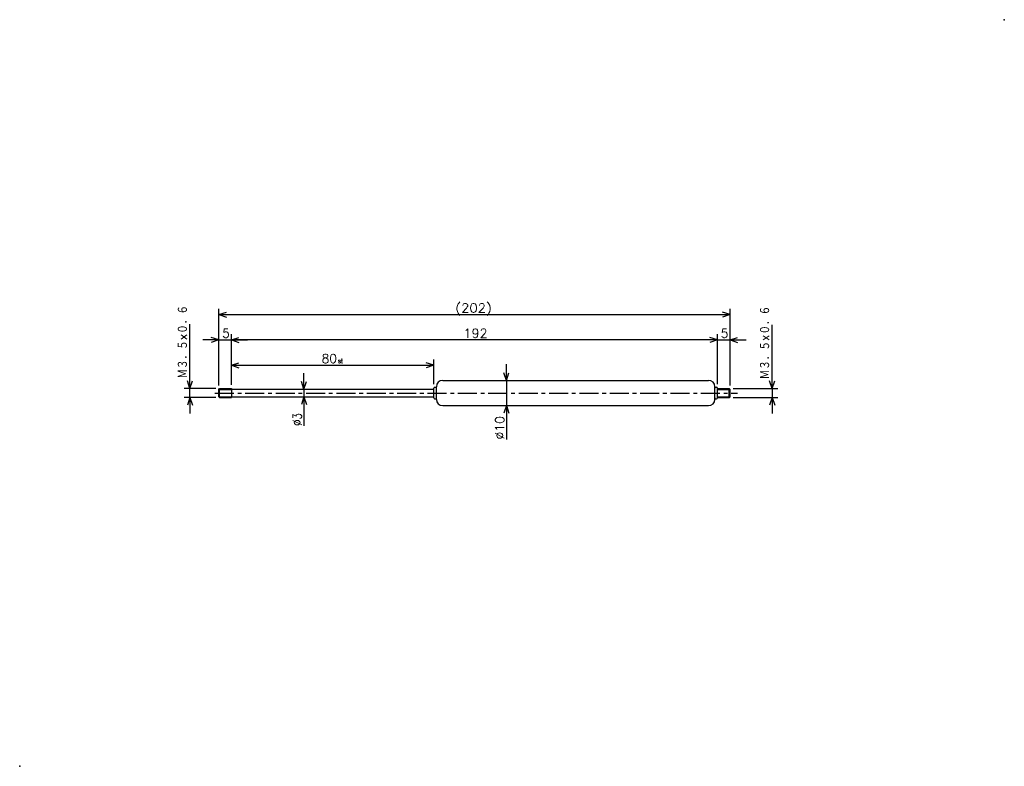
# Model space of a CAD drawing. Extents: x -287 to 102, y -22 to 273.
import ezdxf

# ---------------------------------------------------------------- set-up
doc = ezdxf.new("R2010")
doc.units = 0
doc.linetypes.add('CENTER', pattern=[12, 7.5, -1.5, 1.5, -1.5])
doc.layers.get('0').update_dxf_attribs({"linetype": 'CONTINUOUS'})
doc.styles.get("Standard").update_dxf_attribs({"font": 'txt', "bigfont": 'BIGFONT'})

msp = doc.modelspace()

# ---------------------------------------------------------------- linework, layer by layer
at = {"color": 7, "linetype": 'CONTINUOUS'}
for p, q in [((-208.64, 128.92), (-208.64, 159.23)), ((-208.64, 156.95), (-205.64, 157.95)), ((-208.64, 156.95), (-6.64, 156.95)), ((-208.64, 156.95), (-205.64, 155.95)), ((-6.64, 156.95), (-9.64, 157.95)), ((-6.64, 156.95), (-9.64, 155.95)), ((-6.64, 128.92), (-6.64, 159.23)), ((-220, 127.72), (-220, 153.16)), ((10, 127.72), (10, 152.87)), ((-208.64, 146.95), (-211.64, 147.95)), ((-208.64, 128.92), (-208.64, 149.23)), ((-203.64, 129.22), (-203.64, 149.23)), ((-203.64, 129.22), (-203.64, 149.23)), ((-203.64, 146.95), (-200.64, 147.95)), ((-203.64, 146.95), (-200.64, 147.95)), ((-11.64, 146.95), (-14.64, 147.95)), ((-11.64, 146.95), (-14.64, 147.95)), ((-11.64, 129.42), (-11.64, 149.23)), ((-11.64, 129.42), (-11.64, 149.23)), ((-6.64, 128.92), (-6.64, 149.23)), ((-6.64, 146.95), (-3.64, 147.95)), ((-208.64, 146.95), (-214.99, 146.95)), ((-208.64, 146.95), (-211.64, 145.95)), ((-208.64, 146.95), (-203.64, 146.95)), ((-203.64, 146.95), (-200.64, 145.95)), ((-203.64, 146.95), (-197.29, 146.95)), ((-11.64, 146.95), (-203.64, 146.95)), ((-203.64, 146.95), (-200.64, 145.95)), ((-11.64, 146.95), (-17.99, 146.95)), ((-11.64, 146.95), (-14.64, 145.95)), ((-11.64, 146.95), (-14.64, 145.95)), ((-11.64, 146.95), (-6.64, 146.95)), ((-6.64, 146.95), (-3.64, 145.95)), ((-6.64, 146.95), (-0.29, 146.95)), ((-203.64, 129.22), (-203.64, 139.23)), ((-203.64, 136.95), (-200.64, 137.95)), ((-203.64, 136.95), (-123.64, 136.95)), ((-203.64, 136.95), (-200.64, 135.95)), ((-123.64, 136.95), (-126.64, 137.95)), ((-123.64, 136.95), (-126.64, 135.95)), ((-123.64, 129.42), (-123.64, 139.23)), ((-95, 130.97), (-95, 137.32)), ((-220, 127.72), (-220, 134.07)), ((-175, 127.47), (-175, 133.82)), ((-95, 130.97), (-96, 133.97)), ((-95, 130.97), (-94, 133.97)), ((10, 127.72), (10, 134.07)), ((-220, 127.72), (-221, 130.72)), ((-220, 127.72), (-219, 130.72)), ((-175, 127.47), (-176, 130.47)), ((-175, 127.47), (-174, 130.47)), ((-122.64, 123.47), (-122.64, 128.47)), ((-120.14, 130.97), (-15.14, 130.97)), ((-95, 130.97), (-95, 120.97)), ((-12.64, 123.47), (-12.64, 128.47)), ((10, 127.72), (9, 130.72)), ((10, 127.72), (11, 130.72)), ((-209.84, 127.72), (-222.29, 127.72)), ((-220, 124.22), (-220, 127.72)), ((-208.64, 127.42), (-208.34, 127.72)), ((-208.64, 127.42), (-203.64, 127.42)), ((-208.64, 124.52), (-208.64, 127.42)), ((-208.64, 124.52), (-203.64, 124.52)), ((-208.64, 124.52), (-208.34, 124.22)), ((-208.34, 127.72), (-203.64, 127.72)), ((-208.34, 124.22), (-208.34, 127.72)), ((-203.64, 127.72), (-203.64, 124.22)), ((-203.64, 127.47), (-146.71, 127.47)), ((-175, 127.47), (-175, 124.47)), ((-146.71, 127.47), (-123.64, 127.47)), ((-123.64, 124.02), (-123.64, 127.92)), ((-123.34, 128.22), (-122.94, 128.22)), ((-12.34, 128.22), (-11.94, 128.22)), ((-11.64, 124.02), (-11.64, 127.92)), ((-11.64, 127.72), (-6.94, 127.72)), ((-11.64, 127.42), (-6.64, 127.42)), ((-11.64, 124.52), (-6.64, 124.52)), ((-6.94, 127.72), (-6.64, 127.42)), ((-6.94, 124.22), (-6.94, 127.72)), ((-6.94, 124.22), (-6.64, 124.52)), ((-6.64, 124.52), (-6.64, 127.42)), ((-5.44, 127.72), (12.29, 127.72)), ((10, 127.72), (10, 124.22)), ((-209.84, 124.22), (-222.29, 124.22)), ((-220, 124.22), (-221, 121.22)), ((-220, 124.22), (-219, 121.22)), ((-220, 124.22), (-220, 117.87)), ((-208.34, 124.22), (-203.64, 124.22)), ((-203.64, 124.47), (-147.72, 124.47)), ((-175, 124.47), (-176, 121.47)), ((-175, 124.47), (-175, 112.97)), ((-175, 124.47), (-174, 121.47)), ((-175, 124.47), (-175, 118.12)), ((-147.72, 124.47), (-123.64, 124.47)), ((-123.34, 123.72), (-122.94, 123.72)), ((-120.14, 120.97), (-93.75, 120.97)), ((-112.14, 120.97), (-15.14, 120.97)), ((-95, 120.97), (-96, 117.97)), ((-95, 120.97), (-95, 107.6)), ((-95, 120.97), (-94, 117.97)), ((-95, 120.97), (-95, 114.62)), ((-12.34, 123.72), (-11.94, 123.72)), ((-11.64, 124.22), (-6.94, 124.22)), ((-5.44, 124.22), (12.29, 124.22)), ((10, 124.22), (9, 121.22)), ((10, 124.22), (11, 121.22)), ((10, 124.22), (10, 117.87))]:
    msp.add_line(p, q, dxfattribs=at)
at = {"color": 7, "linetype": 'CENTER'}
msp.add_line((-210.14, 125.97), (-3.64, 125.97), dxfattribs=at)
at = {"color": 7, "linetype": 'CONTINUOUS'}
for centre, radius, start, end in [((-120.14, 128.47), 2.5, 90, 180), ((-15.14, 128.47), 2.5, 0, 90), ((-123.34, 127.92), 0.3, 90, 180), ((-122.94, 127.92), 0.3, 0, 90), ((-12.34, 127.92), 0.3, 90, 180), ((-11.94, 127.92), 0.3, 0, 90), ((-123.34, 124.02), 0.3, 180, 270), ((-122.94, 124.02), 0.3, 270, 360), ((-120.14, 123.47), 2.5, 180, 270), ((-15.14, 123.47), 2.5, 270, 360), ((-12.34, 124.02), 0.3, 180, 270), ((-11.94, 124.02), 0.3, 270, 360)]:
    msp.add_arc(centre, radius, start, end, dxfattribs=at)
for p in [(101.72, 273.47), (-287.28, -21.53)]:
    msp.add_point(p, dxfattribs=at)

# ---------------------------------------------------------------- texts
for s, width, p in [('Ｍ３．５×０．６', 0.773088, (-220.88, 131.67)), ('Ｍ３．５×０．６', 0.773088, (9.13, 131.38)), ('%%C3', 0.844216, (-175.88, 112.97)), ('%%C10', 1.028808, (-95.88, 107.6))]:
    msp.add_text(s, height=3.5, rotation=90, dxfattribs=dict(at, width=width)).set_placement(p)
for s, height, width, p in [('(202)', 3.5, 1.092748, (-115.19, 157.82)), ('192', 3.5, 1.063592, (-111.99, 147.82)), ('80', 3.5, 1.007633, (-167.99, 137.82)), ('st', 1.75, 0.940457, (-161.59, 137.82))]:
    msp.add_text(s, height=height, dxfattribs=dict(at, width=width)).set_placement(p)
for p in [(-207.29, 147.82), (-10.29, 147.82)]:
    msp.add_text('5', height=3.5, dxfattribs=at).set_placement(p)

doc.saveas('drawing.dxf')
